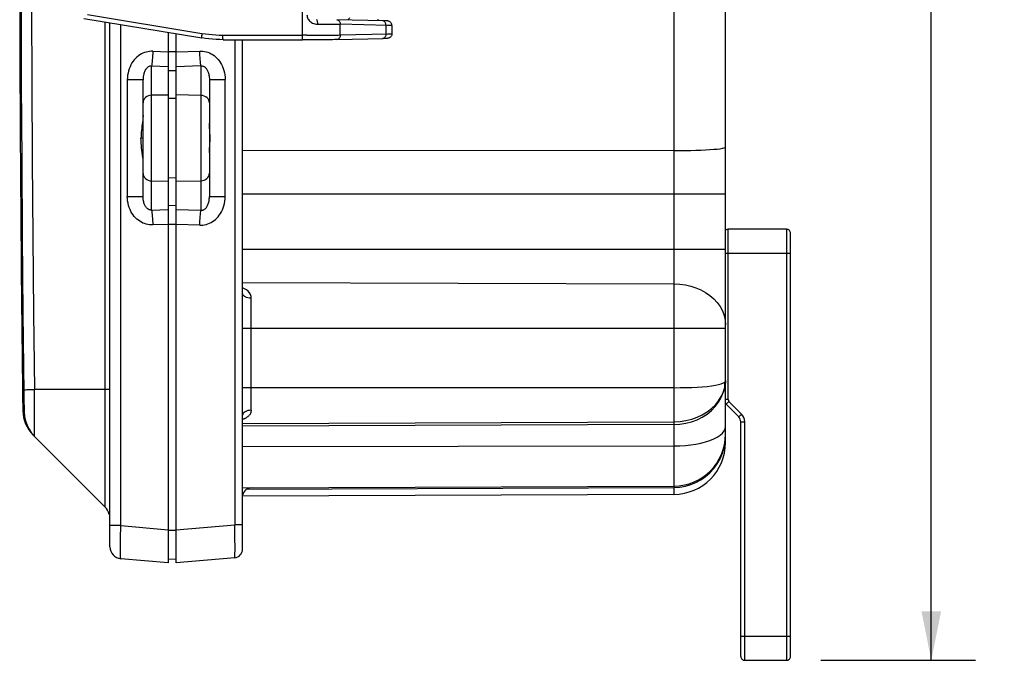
# Model space of a CAD drawing. Header units: inches. Extents: x 0 to 63, y 0 to 40.7.
# Tile 34 of 49: x 31.7 to 39.1, y 16.8 to 21.6. Entities that reach past the tile are written whole.
import ezdxf

# ---------------------------------------------------------------- set-up
doc = ezdxf.new("R2010")
doc.units = ezdxf.units.IN
doc.header["$LTSCALE"] = 3.462963
doc.header["$MEASUREMENT"] = 0
doc.layers.get('0').update_dxf_attribs({"linetype": 'CONTINUOUS'})
for name, color, linetype in [('_106180', 7, 'CONTINUOUS'), ('_77011', 7, 'CONTINUOUS'), ('_87240', 7, 'CONTINUOUS')]:
    doc.layers.add(name, color=color, linetype=linetype)
doc.styles.get("Standard").update_dxf_attribs({"font": 'arial.ttf'})
doc.dimstyles.new('DIMSTYLE_1', dxfattribs={"dimtxt": 0.314815, "dimasz": 0.37037, "dimexe": 0.09, "dimexo": 0.07, "dimgap": 0.0425, "dimtad": 0, "dimtih": 1, "dimtoh": 1, "dimzin": 4, "dimdsep": 46, "dimtxsty": 'Standard', "dimblk": '_FILLED', "dimblk1": '_FILLED', "dimblk2": '_FILLED', "dimcen": 0.09, "dimadec": 3, "dimazin": 1, "dimtfac": 1, "dimtdec": 3, "dimtofl": 0, "dimtmove": 0, "dimatfit": 3, "dimldrblk": '_FILLED', "dimfxl": 0, "dimtolj": 1, "dimtzin": 4, "dimarcsym": 0})

# ---------------------------------------------------------------- blocks, each defined once
blk = doc.blocks.new('_FILLED')
at = {"color": 0, "linetype": 'ByBlock'}
blk.add_solid([(0, 0), (-1, 0.2), (-1, -0.2)], dxfattribs=at)
blk = doc.blocks.new('*D4')
at = {"color": 2, "linetype": 'Continuous'}
for p, q in [((37.7196, 27.6286), (38.8852, 27.6286)), ((38.5518, 27.6286), (38.5518, 22.5059)), ((38.5518, 16.7536), (38.5518, 21.8763)), ((37.7196, 16.7536), (38.8852, 16.7536))]:
    blk.add_line(p, q, dxfattribs=at)
at = {"color": 2, "linetype": 'Continuous', "xscale": 0.3703703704, "yscale": 0.3703703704, "zscale": 0.3703703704}
for p, rotation in [((38.5518, 27.6286), 90), ((38.5518, 16.7536), 270)]:
    blk.add_blockref('_FILLED', p, dxfattribs=dict(at, rotation=rotation))
at = {"color": 2, "linetype": 'Continuous', "insert": (38.5518, 22.3485), "char_height": 0.31481, "width": 1.100096, "attachment_point": 2, "line_spacing_factor": 0.9}
blk.add_mtext('10.88', dxfattribs=at)

msp = doc.modelspace()

# ---------------------------------------------------------------- linework, layer by layer
at = {"color": 9, "linetype": 'Continuous'}
for p, q in [((32.3223, 21.567), (32.3223, 17.9114)), ((32.4425, 17.769), (32.4425, 21.5471)), ((32.6833, 21.3456), (32.8004, 21.342)), ((32.8604, 21.3402), (32.8004, 21.3402)), ((32.6742, 20.1488), (32.6742, 21.233)), ((32.8004, 21.2292), (32.6742, 21.233)), ((32.8004, 21.2014), (32.8604, 21.1995)), ((32.4917, 21.1301), (32.4917, 20.2516)), ((32.6104, 21.1301), (32.4917, 21.1301)), ((32.8004, 21.0156), (32.6742, 21.0137)), ((32.8604, 20.9887), (32.8004, 20.9905)), ((32.6104, 20.6909), (32.5948, 20.6909)), ((32.6742, 20.3681), (32.8004, 20.3662)), ((32.8004, 20.3912), (32.8604, 20.393)), ((32.4917, 20.2516), (32.6104, 20.2516)), ((32.6742, 20.1488), (32.8004, 20.1526)), ((32.8604, 20.1822), (32.8004, 20.1804)), ((32.8004, 20.0397), (32.6833, 20.0362)), ((32.8004, 20.0416), (32.8604, 20.0416)), ((32.3604, 18.7964), (31.7919, 18.7964)), ((31.7921, 18.7566), (31.7919, 18.7964)), ((31.7041, 18.6359), (31.715, 18.625)), ((32.4425, 17.769), (32.3604, 17.769)), ((32.4425, 17.769), (32.8004, 17.7377)), ((32.8604, 17.7324), (32.8004, 17.7324))]:
    msp.add_line(p, q, dxfattribs=at)
at = {"color": 7, "linetype": 'Continuous'}
for p, q in [((32.3604, 17.6096), (32.3604, 21.5607)), ((32.8004, 21.4879), (32.8004, 17.4886)), ((32.6104, 20.2516), (32.6104, 21.1301)), ((31.7699, 18.467), (31.7925, 18.4412)), ((31.7816, 18.4521), (32.3223, 17.9114)), ((32.8004, 17.4886), (32.4425, 17.5199)), ((32.8604, 17.5155), (32.8004, 17.5134))]:
    msp.add_line(p, q, dxfattribs=at)
at = {"color": 9, "linetype": 'Continuous'}
for points in [[(31.7146, 18.7708), (31.7075, 19.3691), (31.702, 19.9453), (31.6978, 20.5214), (31.6947, 21.0976), (31.693, 21.6738), (31.6925, 22.2501)], [(31.7701, 22.25), (31.7706, 21.6744), (31.7723, 21.0987), (31.7754, 20.5231), (31.7796, 19.9475), (31.7851, 19.3719), (31.7919, 18.7964)], [(32.6833, 21.3456), (32.6711, 21.3455), (32.6588, 21.3445), (32.6464, 21.3426), (32.6341, 21.3397), (32.6218, 21.3358), (32.6097, 21.331), (32.5978, 21.3251), (32.5863, 21.3183), (32.5751, 21.3105), (32.5644, 21.3018), (32.5542, 21.2921), (32.5444, 21.2814), (32.5353, 21.2698), (32.5268, 21.2572), (32.519, 21.2436), (32.512, 21.2292), (32.506, 21.214), (32.5009, 21.1981), (32.4969, 21.1816), (32.494, 21.1647), (32.4923, 21.1475), (32.4917, 21.1301)], [(32.6833, 21.3456), (32.6827, 21.3286), (32.6819, 21.3119), (32.6809, 21.2958), (32.6798, 21.2806), (32.6786, 21.2664), (32.6772, 21.2536), (32.6758, 21.2424), (32.6742, 21.233)], [(32.6742, 21.233), (32.6709, 21.2333), (32.6676, 21.2332), (32.6642, 21.2329), (32.6607, 21.2321), (32.6571, 21.2311), (32.6535, 21.2296), (32.6499, 21.2277), (32.6463, 21.2254), (32.6428, 21.2226), (32.6393, 21.2194), (32.636, 21.2158), (32.6327, 21.2117), (32.6297, 21.2072), (32.6267, 21.2023), (32.624, 21.197), (32.6214, 21.1913), (32.6191, 21.1852), (32.617, 21.1786), (32.6151, 21.1716), (32.6135, 21.1642), (32.6122, 21.1564), (32.6112, 21.1481), (32.6106, 21.1393), (32.6104, 21.1301)], [(32.6742, 21.0137), (32.6618, 21.0125), (32.65, 21.0092), (32.6392, 21.0042), (32.6297, 20.9974), (32.6216, 20.989), (32.6155, 20.9793), (32.6117, 20.9686), (32.6104, 20.9574)], [(32.6104, 20.8621), (32.6102, 20.8538), (32.6094, 20.8425), (32.6079, 20.8273), (32.6057, 20.811), (32.6037, 20.7964), (32.6017, 20.782), (32.5998, 20.7669), (32.5981, 20.7516), (32.5967, 20.7364), (32.5956, 20.7211), (32.595, 20.706), (32.5947, 20.6909)], [(32.6104, 20.5197), (32.61, 20.5311), (32.6088, 20.5454), (32.6068, 20.5634), (32.6041, 20.5826), (32.6016, 20.6005), (32.5994, 20.6182), (32.5975, 20.636), (32.596, 20.6539), (32.5951, 20.6722), (32.5947, 20.6909)], [(32.6104, 20.4243), (32.6116, 20.4136), (32.6151, 20.4033), (32.6207, 20.3939), (32.6283, 20.3855), (32.6379, 20.3783), (32.649, 20.3729), (32.6613, 20.3694), (32.6742, 20.3681)], [(32.6833, 20.0362), (32.6711, 20.0362), (32.6588, 20.0372), (32.6464, 20.0392), (32.6341, 20.042), (32.6218, 20.0459), (32.6097, 20.0507), (32.5978, 20.0566), (32.5863, 20.0634), (32.5751, 20.0712), (32.5644, 20.0799), (32.5542, 20.0896), (32.5444, 20.1003), (32.5353, 20.112), (32.5268, 20.1246), (32.519, 20.1381), (32.5121, 20.1525), (32.506, 20.1677), (32.5009, 20.1836), (32.4969, 20.2001), (32.494, 20.217), (32.4923, 20.2342), (32.4917, 20.2516)], [(32.6742, 20.1488), (32.671, 20.1485), (32.6677, 20.1485), (32.6643, 20.1489), (32.6609, 20.1495), (32.6574, 20.1506), (32.6538, 20.152), (32.6502, 20.1539), (32.6466, 20.1562), (32.643, 20.1589), (32.6395, 20.1621), (32.6361, 20.1658), (32.6329, 20.1698), (32.6298, 20.1743), (32.6268, 20.1792), (32.6241, 20.1846), (32.6215, 20.1903), (32.6192, 20.1964), (32.617, 20.203), (32.6152, 20.21), (32.6135, 20.2174), (32.6122, 20.2253), (32.6112, 20.2336), (32.6106, 20.2424), (32.6104, 20.2516)], [(32.6742, 20.1488), (32.6758, 20.1393), (32.6772, 20.1281), (32.6786, 20.1153), (32.6798, 20.1012), (32.6809, 20.0859), (32.6819, 20.0698), (32.6827, 20.0532), (32.6833, 20.0362)], [(31.715, 18.625), (31.7151, 18.6264), (31.7153, 18.6305), (31.7154, 18.6375), (31.7154, 18.6471), (31.7154, 18.6593), (31.7154, 18.6738), (31.7153, 18.6904), (31.7152, 18.7087), (31.715, 18.7284), (31.7148, 18.7493), (31.7146, 18.7708)], [(31.7929, 18.4608), (31.793, 18.476), (31.793, 18.4952), (31.793, 18.5183), (31.793, 18.5448), (31.7929, 18.5746), (31.7928, 18.6071), (31.7927, 18.642), (31.7925, 18.6789), (31.7921, 18.7566)], [(31.7925, 18.4412), (31.7927, 18.4433), (31.7928, 18.4498), (31.7929, 18.4608)], [(32.4425, 17.5199), (32.4416, 17.5222), (32.4408, 17.5286), (32.4401, 17.5391), (32.4397, 17.5535), (32.4394, 17.5716), (32.4393, 17.593), (32.4394, 17.6174), (32.4397, 17.6444), (32.4401, 17.6735), (32.4408, 17.7043), (32.4416, 17.7363), (32.4425, 17.769)]]:
    msp.add_lwpolyline(points, dxfattribs=at)
at = {"color": 7, "linetype": 'Continuous'}
for points in [[(31.7143, 18.793), (31.7168, 18.7935), (31.7237, 18.794), (31.7348, 18.7945), (31.75, 18.7951), (31.7691, 18.7957), (31.7919, 18.7964)], [(31.715, 18.625), (31.7176, 18.5912), (31.7245, 18.558), (31.7356, 18.5259), (31.7508, 18.4954), (31.7699, 18.467)]]:
    msp.add_lwpolyline(points, dxfattribs=at)
for centre, radius, start, end in [((298.512, 22.1909), 266.8317, 179.236642, 180.763358), ((31.969, 18.6395), 0.265, 180.76336, 225), ((32.2304, 17.8195), 0.13, 15.0968, 45), ((32.4504, 17.6096), 0.09, 180, 265)]:
    msp.add_arc(centre, radius, start, end, dxfattribs=at)
at = {"layer": '_106180', "color": 9, "linetype": 'Continuous'}
for p, q in [((33.8084, 22.9157), (33.8084, 21.4665)), ((32.1926, 21.6231), (33.0542, 21.4807)), ((34.097, 21.4684), (34.097, 21.5488)), ((34.4533, 21.5405), (34.097, 21.5488)), ((34.4409, 21.5408), (34.4409, 21.4764)), ((33.2104, 21.4677), (33.8084, 21.4665)), ((33.8437, 21.4665), (33.8084, 21.4665))]:
    msp.add_line(p, q, dxfattribs=at)
at = {"layer": '_106180', "color": 7, "linetype": 'Continuous'}
for p, q in [((32.1649, 21.593), (33.053, 21.4462)), ((34.4198, 21.5757), (34.0701, 21.5837)), ((34.4297, 21.5754), (34.4198, 21.5757)), ((34.486, 21.5389), (34.486, 21.4783)), ((33.2149, 21.4327), (33.8129, 21.4315)), ((34.0701, 21.4335), (34.4198, 21.4415)), ((34.4297, 21.4418), (34.4198, 21.4415)), ((34.4373, 21.4421), (34.4297, 21.4418))]:
    msp.add_line(p, q, dxfattribs=at)
at = {"layer": '_106180', "color": 9, "linetype": 'Continuous'}
for points in [[(33.8456, 21.6207), (33.846, 21.6131), (33.8474, 21.6056), (33.8498, 21.5982), (33.853, 21.591), (33.857, 21.5844), (33.8617, 21.5782), (33.8674, 21.5724), (33.8737, 21.5671), (33.8808, 21.5624), (33.8885, 21.5584), (33.8966, 21.5551), (33.9054, 21.5527), (33.9147, 21.5512), (33.9246, 21.5505)], [(33.9163, 21.5855), (33.9174, 21.5852), (33.9187, 21.584), (33.9199, 21.582), (33.921, 21.5793), (33.922, 21.5759), (33.9229, 21.5718), (33.9236, 21.5671), (33.9242, 21.5619), (33.9245, 21.5563), (33.9246, 21.5505)], [(33.9246, 21.5505), (33.9498, 21.5504), (33.9743, 21.5503), (33.9979, 21.5501), (34.0204, 21.5499), (34.0418, 21.5496), (34.0617, 21.5494), (34.0802, 21.5491), (34.097, 21.5488)], [(34.0701, 21.5837), (34.0736, 21.5834), (34.0779, 21.5821), (34.082, 21.58), (34.0857, 21.5772), (34.089, 21.5736), (34.0918, 21.5694), (34.0941, 21.5647), (34.0958, 21.5596), (34.0967, 21.5543), (34.097, 21.5488)], [(34.4409, 21.5408), (34.4406, 21.5463), (34.4396, 21.5517), (34.4379, 21.5568), (34.4357, 21.5615), (34.4328, 21.5657), (34.4295, 21.5693), (34.4258, 21.5721), (34.4217, 21.5742), (34.4175, 21.5754), (34.4139, 21.5758)], [(34.486, 21.5389), (34.4857, 21.539), (34.4834, 21.5393), (34.479, 21.5397), (34.4725, 21.54), (34.4639, 21.5403), (34.4533, 21.5405)], [(33.0542, 21.4807), (33.0534, 21.4753), (33.0527, 21.4702), (33.0522, 21.4654), (33.0518, 21.4609), (33.0516, 21.4568), (33.0515, 21.4533), (33.0516, 21.4503), (33.0519, 21.4481), (33.0524, 21.4467), (33.053, 21.4462)], [(33.0542, 21.4807), (33.0801, 21.4768), (33.106, 21.4735), (33.132, 21.471), (33.1581, 21.4692), (33.1842, 21.4681), (33.2104, 21.4677)], [(33.2149, 21.4327), (33.2142, 21.4331), (33.2135, 21.4343), (33.2129, 21.4362), (33.2123, 21.4389), (33.2117, 21.4424), (33.2113, 21.4465), (33.2109, 21.4512), (33.2106, 21.4564), (33.2104, 21.4619), (33.2104, 21.4677)], [(33.8084, 21.4665), (33.8085, 21.461), (33.8086, 21.4556), (33.8089, 21.4504), (33.8093, 21.4457), (33.8097, 21.4416), (33.8103, 21.438), (33.8109, 21.4351), (33.8115, 21.4331), (33.8122, 21.4319), (33.8129, 21.4315)], [(34.097, 21.4684), (34.0967, 21.4629), (34.0958, 21.4576), (34.0941, 21.4525), (34.0918, 21.4478), (34.089, 21.4436), (34.0857, 21.44), (34.082, 21.4371), (34.0779, 21.4351), (34.0736, 21.4338), (34.0701, 21.4335)], [(34.097, 21.4684), (34.4533, 21.4766), (34.4639, 21.4769), (34.4725, 21.4772), (34.479, 21.4775), (34.4834, 21.4779), (34.4857, 21.4782), (34.486, 21.4783)], [(34.4409, 21.4764), (34.4406, 21.4709), (34.4396, 21.4655), (34.4379, 21.4604), (34.4357, 21.4557), (34.4328, 21.4515), (34.4295, 21.4479), (34.4258, 21.4451), (34.4217, 21.443), (34.4175, 21.4418), (34.4139, 21.4414)]]:
    msp.add_lwpolyline(points, dxfattribs=at)
at = {"layer": '_106180', "color": 7, "linetype": 'Continuous'}
for points in [[(34.1654, 21.5981), (34.1652, 21.5972), (34.1637, 21.5938), (34.162, 21.5906), (34.16, 21.5877), (34.1578, 21.585), (34.1553, 21.5827), (34.1542, 21.5818)], [(34.3894, 21.5764), (34.3891, 21.5765), (34.3867, 21.5776), (34.3843, 21.5789), (34.3818, 21.5805), (34.3794, 21.5823), (34.3771, 21.5846)], [(34.486, 21.5389), (34.486, 21.5394), (34.4855, 21.5445), (34.4844, 21.5494), (34.4823, 21.5544), (34.479, 21.5599), (34.4749, 21.5645), (34.4715, 21.5672), (34.4684, 21.5693), (34.4646, 21.5711), (34.4611, 21.5725), (34.4583, 21.5732), (34.4561, 21.5736), (34.4543, 21.5739), (34.4527, 21.5741), (34.451, 21.5743), (34.4493, 21.5744), (34.4475, 21.5746), (34.4454, 21.5747), (34.443, 21.5748), (34.4404, 21.575), (34.4373, 21.5751), (34.4297, 21.5754)], [(33.8437, 21.4665), (33.8681, 21.4665), (33.8922, 21.4666), (33.9162, 21.4666), (33.9397, 21.4667), (33.9627, 21.4669), (33.9849, 21.467), (34.0064, 21.4672), (34.0269, 21.4674), (34.0463, 21.4676), (34.0646, 21.4679), (34.0815, 21.4682), (34.097, 21.4684)], [(34.486, 21.4783), (34.486, 21.4778), (34.4855, 21.4727), (34.4843, 21.4678), (34.4823, 21.4628), (34.479, 21.4573), (34.4749, 21.4527), (34.4715, 21.45), (34.4684, 21.4479), (34.4646, 21.446), (34.4611, 21.4447), (34.4583, 21.444), (34.4561, 21.4435), (34.4543, 21.4433), (34.4526, 21.4431), (34.451, 21.4429), (34.4493, 21.4427), (34.4475, 21.4426), (34.4454, 21.4425), (34.443, 21.4424), (34.4404, 21.4422), (34.4373, 21.4421)], [(33.2149, 21.4327), (33.1878, 21.4331), (33.1607, 21.4343), (33.1337, 21.4362), (33.1067, 21.4388), (33.0798, 21.4421), (33.053, 21.4462)], [(34.0701, 21.4335), (34.0543, 21.4331), (34.037, 21.4328), (34.0183, 21.4325), (33.9984, 21.4323), (33.9774, 21.4321), (33.9554, 21.4319), (33.9326, 21.4317), (33.9092, 21.4316), (33.8854, 21.4315), (33.8612, 21.4315), (33.837, 21.4315), (33.8129, 21.4315)]]:
    msp.add_lwpolyline(points, dxfattribs=at)
at = {"layer": '_77011', "color": 7, "linetype": 'Continuous'}
for p, q in [((37.4604, 20.0036), (37.0204, 20.0036)), ((37.4904, 16.7836), (37.4904, 19.9736)), ((37.005, 18.6839), (37.1007, 18.5882)), ((37.1154, 16.7836), (37.1154, 18.5529)), ((37.1454, 16.7536), (37.4604, 16.7536))]:
    msp.add_line(p, q, dxfattribs=at)
at = {"layer": '_77011', "color": 9, "linetype": 'Continuous'}
for p, q in [((37.0204, 18.7193), (37.0204, 20.0036)), ((37.4604, 20.0036), (37.4604, 16.7536)), ((37.0004, 19.8236), (37.4904, 19.8236)), ((37.0204, 18.7193), (37.0004, 18.7193)), ((37.005, 18.6839), (37.0262, 18.7052)), ((37.0262, 18.7052), (37.1219, 18.6095)), ((37.1219, 18.6095), (37.1007, 18.5882)), ((37.1154, 18.5529), (37.1454, 18.5529)), ((37.1454, 16.7536), (37.1454, 18.5529)), ((37.4904, 16.9336), (37.1154, 16.9336))]:
    msp.add_line(p, q, dxfattribs=at)
at = {"layer": '_77011', "color": 7, "linetype": 'Continuous'}
for centre, radius, start, end in [((37.0204, 19.9736), 0.03, 90, 131.91249), ((37.4604, 19.9736), 0.03, 359.99989, 90), ((37.0404, 18.7193), 0.05, 216.81404, 225), ((37.0654, 18.5529), 0.05, 0, 45), ((37.1454, 16.7836), 0.03, 179.99993, 270), ((37.4604, 16.7836), 0.03, 270, 0.00011)]:
    msp.add_arc(centre, radius, start, end, dxfattribs=at)
at = {"layer": '_77011', "color": 9, "linetype": 'Continuous'}
for centre, radius, start, end in [((37.0404, 18.7193), 0.02, 179.99982, 224.99992), ((37.0654, 18.5529), 0.08, 0.00103, 44.99986)]:
    msp.add_arc(centre, radius, start, end, dxfattribs=at)
at = {"layer": '_87240', "color": 9, "linetype": 'Continuous'}
for p, q in [((36.6121, 26.3772), (36.6121, 18.005)), ((33.301, 21.4325), (33.301, 17.7762)), ((32.8604, 21.3421), (33.0374, 21.3475)), ((33.0465, 21.2349), (32.8604, 21.2293)), ((33.0465, 21.2349), (33.0465, 20.1472)), ((33.1104, 21.1321), (33.229, 21.1321)), ((33.229, 20.2501), (33.229, 21.1321)), ((33.0465, 21.013), (32.8604, 21.0159)), ((36.6121, 20.597), (33.3604, 20.5961)), ((32.8604, 20.3663), (33.0465, 20.3691)), ((33.3604, 20.2708), (37.0004, 20.2708)), ((33.1104, 20.2501), (33.229, 20.2501)), ((32.8604, 20.1529), (33.0465, 20.1472)), ((33.0374, 20.0347), (32.8604, 20.0401)), ((37.0004, 19.8514), (33.3604, 19.8514)), ((33.3604, 19.603), (36.6121, 19.5918)), ((33.4251, 18.6387), (33.4251, 19.4847)), ((33.3604, 19.2588), (37.0004, 19.2588)), ((36.6121, 18.809), (33.3604, 18.809)), ((33.3604, 18.5403), (36.6121, 18.5526)), ((36.6121, 18.5313), (33.3604, 18.5191)), ((36.9978, 18.4011), (37.0004, 18.446)), ((33.3604, 18.3645), (36.6121, 18.3698)), ((36.99, 18.357), (36.9978, 18.4011)), ((33.3897, 18.0428), (36.6121, 18.0568)), ((32.8604, 17.7376), (33.301, 17.7762)), ((33.3604, 17.7762), (33.301, 17.7762))]:
    msp.add_line(p, q, dxfattribs=at)
at = {"layer": '_87240', "color": 7, "linetype": 'Continuous'}
for p, q in [((37.0004, 18.395), (37.0004, 25.9872)), ((32.8604, 17.4886), (32.8604, 21.478)), ((33.3604, 17.5919), (33.3604, 21.4324)), ((33.1104, 21.1321), (33.1104, 20.2501)), ((33.3604, 18.0533), (36.6121, 18.0675)), ((36.6121, 18.005), (33.3604, 17.9908)), ((33.301, 17.5271), (32.8604, 17.4886))]:
    msp.add_line(p, q, dxfattribs=at)
at = {"layer": '_87240', "color": 9, "linetype": 'Continuous'}
for points in [[(33.0465, 21.2349), (33.045, 21.2444), (33.0435, 21.2556), (33.0422, 21.2684), (33.0409, 21.2825), (33.0398, 21.2978), (33.0388, 21.3139), (33.0381, 21.3305), (33.0374, 21.3475)], [(33.0374, 21.3475), (33.0497, 21.3474), (33.062, 21.3465), (33.0743, 21.3446), (33.0865, 21.3417), (33.0986, 21.3379), (33.1106, 21.3331), (33.1224, 21.3274), (33.1339, 21.3207), (33.1451, 21.3129), (33.1558, 21.3042), (33.1661, 21.2945), (33.1759, 21.2838), (33.1852, 21.2722), (33.1937, 21.2595), (33.2015, 21.246), (33.2085, 21.2316), (33.2146, 21.2164), (33.2197, 21.2005), (33.2237, 21.184), (33.2267, 21.167), (33.2284, 21.1497), (33.229, 21.1321)], [(33.0465, 21.2349), (33.0498, 21.2352), (33.0531, 21.2352), (33.0565, 21.2348), (33.06, 21.2341), (33.0635, 21.2331), (33.0671, 21.2316), (33.0707, 21.2297), (33.0743, 21.2274), (33.0779, 21.2246), (33.0814, 21.2214), (33.0848, 21.2177), (33.088, 21.2137), (33.0911, 21.2091), (33.094, 21.2042), (33.0968, 21.1989), (33.0993, 21.1932), (33.1017, 21.187), (33.1038, 21.1805), (33.1056, 21.1735), (33.1072, 21.1661), (33.1085, 21.1582), (33.1095, 21.15), (33.1102, 21.1412), (33.1104, 21.1321)], [(33.1104, 20.9568), (33.1092, 20.9675), (33.1057, 20.9778), (33.1, 20.9872), (33.0924, 20.9956), (33.0828, 21.0028), (33.0717, 21.0082), (33.0594, 21.0117), (33.0465, 21.013)], [(36.6121, 20.597), (36.6557, 20.5972), (36.6982, 20.5977), (36.739, 20.5984), (36.778, 20.5995), (36.8153, 20.6008), (36.8503, 20.6024)], [(36.8503, 20.6024), (36.8826, 20.6042), (36.9119, 20.6063), (36.9379, 20.6086), (36.9598, 20.6111), (36.9773, 20.6138), (36.99, 20.6166), (36.9978, 20.6194), (37.0004, 20.6224)], [(33.0465, 20.3691), (33.0589, 20.3704), (33.0707, 20.3736), (33.0815, 20.3786), (33.0911, 20.3854), (33.0991, 20.3938), (33.1052, 20.4035), (33.1091, 20.4142), (33.1104, 20.4254)], [(33.0374, 20.0347), (33.0497, 20.0347), (33.062, 20.0357), (33.0743, 20.0376), (33.0866, 20.0405), (33.0987, 20.0443), (33.1107, 20.0491), (33.1225, 20.0549), (33.134, 20.0616), (33.1451, 20.0693), (33.1559, 20.078), (33.1662, 20.0877), (33.1759, 20.0984), (33.1851, 20.11), (33.1937, 20.1226), (33.2015, 20.1361), (33.2085, 20.1505), (33.2145, 20.1657), (33.2196, 20.1815), (33.2237, 20.198), (33.2266, 20.215), (33.2284, 20.2324), (33.229, 20.2501)], [(33.0465, 20.1472), (33.0498, 20.147), (33.0532, 20.147), (33.0566, 20.1474), (33.06, 20.1481), (33.0636, 20.1491), (33.0671, 20.1506), (33.0708, 20.1525), (33.0744, 20.1548), (33.0779, 20.1576), (33.0814, 20.1608), (33.0848, 20.1645), (33.0881, 20.1686), (33.0912, 20.1731), (33.0941, 20.178), (33.0968, 20.1834), (33.0994, 20.1891), (33.1017, 20.1953), (33.1038, 20.2018), (33.1057, 20.2088), (33.1073, 20.2162), (33.1086, 20.224), (33.1095, 20.2323), (33.1102, 20.241), (33.1104, 20.2501)], [(33.0374, 20.0347), (33.0381, 20.0516), (33.0388, 20.0683), (33.0398, 20.0844), (33.0409, 20.0997), (33.0422, 20.1138), (33.0435, 20.1266), (33.045, 20.1378), (33.0465, 20.1472)], [(33.4251, 19.4847), (33.424, 19.4978), (33.4199, 19.5108), (33.4124, 19.5239), (33.4023, 19.5361), (33.3899, 19.5465), (33.3751, 19.5556), (33.3604, 19.5623)], [(36.6121, 19.5918), (36.6557, 19.5897), (36.6982, 19.5839), (36.739, 19.5745), (36.778, 19.5619), (36.8153, 19.5458), (36.8503, 19.5266), (36.8826, 19.5043), (36.9119, 19.4791), (36.9379, 19.451), (36.9598, 19.4205), (36.9773, 19.3881), (36.99, 19.3542), (36.9978, 19.3193), (37.0004, 19.2838)], [(33.4251, 19.4847), (33.4126, 19.4853), (33.4006, 19.4872), (33.3897, 19.4902), (33.38, 19.4942), (33.3718, 19.4993), (33.3656, 19.5052), (33.3617, 19.5116), (33.3604, 19.5184)], [(36.6121, 18.809), (36.6579, 18.8093), (36.7026, 18.8101), (36.7455, 18.8114), (36.7865, 18.8134), (36.8251, 18.8159), (36.8611, 18.819), (36.8946, 18.8229), (36.9241, 18.8274), (36.9488, 18.8325), (36.9689, 18.8382), (36.9841, 18.8445), (36.9944, 18.8514)], [(37.0004, 18.8631), (37.0002, 18.8544), (36.9997, 18.8457), (36.9989, 18.8369), (36.9977, 18.8281), (36.9962, 18.8192), (36.9944, 18.8101)], [(37.0004, 18.8631), (37.0002, 18.861), (36.9997, 18.859), (36.9989, 18.8571), (36.9977, 18.8552), (36.9962, 18.8533), (36.9944, 18.8514)], [(36.9944, 18.8101), (36.9949, 18.8169), (36.9953, 18.8237), (36.9954, 18.8306), (36.9953, 18.8375), (36.9949, 18.8445), (36.9944, 18.8514)], [(36.6121, 18.5313), (36.6572, 18.5338), (36.7016, 18.5407), (36.7449, 18.5521), (36.7863, 18.5677), (36.8254, 18.5873), (36.8616, 18.6107), (36.8944, 18.6376), (36.9234, 18.6676), (36.9482, 18.7003), (36.9685, 18.7353), (36.9839, 18.7721), (36.9944, 18.8101)], [(36.6121, 18.5526), (36.6579, 18.5549), (36.7026, 18.5616), (36.7455, 18.5723), (36.7864, 18.5868), (36.825, 18.6049), (36.8611, 18.6266), (36.8946, 18.6521), (36.9241, 18.6805), (36.9488, 18.7107), (36.9688, 18.7426), (36.9841, 18.7759), (36.9944, 18.8101)], [(33.4251, 18.6387), (33.4124, 18.6379), (33.4002, 18.6359), (33.3891, 18.6326), (33.3793, 18.6281), (33.3713, 18.6228), (33.3653, 18.6166), (33.3616, 18.6099), (33.3604, 18.603)], [(33.4251, 18.6387), (33.4248, 18.6326), (33.4238, 18.6267), (33.4222, 18.6208), (33.42, 18.6151), (33.4173, 18.6099), (33.4143, 18.6051), (33.411, 18.6009), (33.4076, 18.5972), (33.4042, 18.5938), (33.4008, 18.5908), (33.3973, 18.5881), (33.3939, 18.5857), (33.3905, 18.5835), (33.3873, 18.5815), (33.384, 18.5797), (33.3809, 18.578), (33.3779, 18.5765), (33.3749, 18.5752), (33.3721, 18.5739), (33.3693, 18.5727), (33.3667, 18.5716), (33.3641, 18.5706)], [(36.6121, 18.3698), (36.6557, 18.3708), (36.6982, 18.3736), (36.739, 18.378), (36.778, 18.384), (36.8153, 18.3916), (36.8503, 18.4007), (36.8826, 18.4113), (36.9119, 18.4233), (36.9379, 18.4366), (36.9598, 18.4511), (36.9773, 18.4665), (36.99, 18.4826), (36.9978, 18.4991), (37.0004, 18.516)], [(36.6121, 18.0568), (36.6557, 18.0595), (36.6982, 18.0668), (36.739, 18.0786), (36.778, 18.0946), (36.8153, 18.1149), (36.8503, 18.1392), (36.8826, 18.1673), (36.9119, 18.1992), (36.9379, 18.2347), (36.9598, 18.2733), (36.9773, 18.3142), (36.99, 18.357)], [(33.301, 17.5271), (33.3017, 17.5293), (33.3023, 17.5357), (33.3027, 17.5462), (33.3031, 17.5606), (33.3033, 17.5787), (33.3033, 17.6002), (33.3033, 17.6246), (33.3031, 17.6517), (33.3027, 17.6809), (33.3023, 17.7117), (33.3017, 17.7436), (33.301, 17.7762)]]:
    msp.add_lwpolyline(points, dxfattribs=at)
at = {"layer": '_87240', "color": 7, "linetype": 'Continuous'}
for points in [[(33.1158, 20.6911), (33.1154, 20.7113), (33.1146, 20.7311), (33.1133, 20.7505), (33.1119, 20.7691), (33.111, 20.7867), (33.1104, 20.8033)], [(33.1104, 20.5789), (33.111, 20.5955), (33.112, 20.6131), (33.1133, 20.6317), (33.1146, 20.651), (33.1154, 20.6709), (33.1158, 20.6911)]]:
    msp.add_lwpolyline(points, dxfattribs=at)
for centre, radius, start, end in [((36.6104, 18.4575), 0.39, 270.25, 0), ((36.6104, 18.395), 0.39, 270.25, 360), ((33.4254, 17.9886), 0.065, 90.25, 168.73541), ((33.2954, 17.5919), 0.065, 275, 360)]:
    msp.add_arc(centre, radius, start, end, dxfattribs=at)

# ---------------------------------------------------------------- dimensions: what is measured, and where the dimension line sits
at = {"color": 2, "linetype": 'Continuous'}
dim = msp.add_linear_dim(base=(38.5518337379, 16.7535931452), p1=(37.6496307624, 27.6285931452), p2=(37.6496307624, 16.7535931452), angle=270, dimstyle='DIMSTYLE_1', dxfattribs=at)
dim.commit()
dim.dimension.update_dxf_attribs({"geometry": '*D4', "text_midpoint": (38.5646226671, 22.1893376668), "dimtype": 160})

doc.saveas('drawing.dxf')
